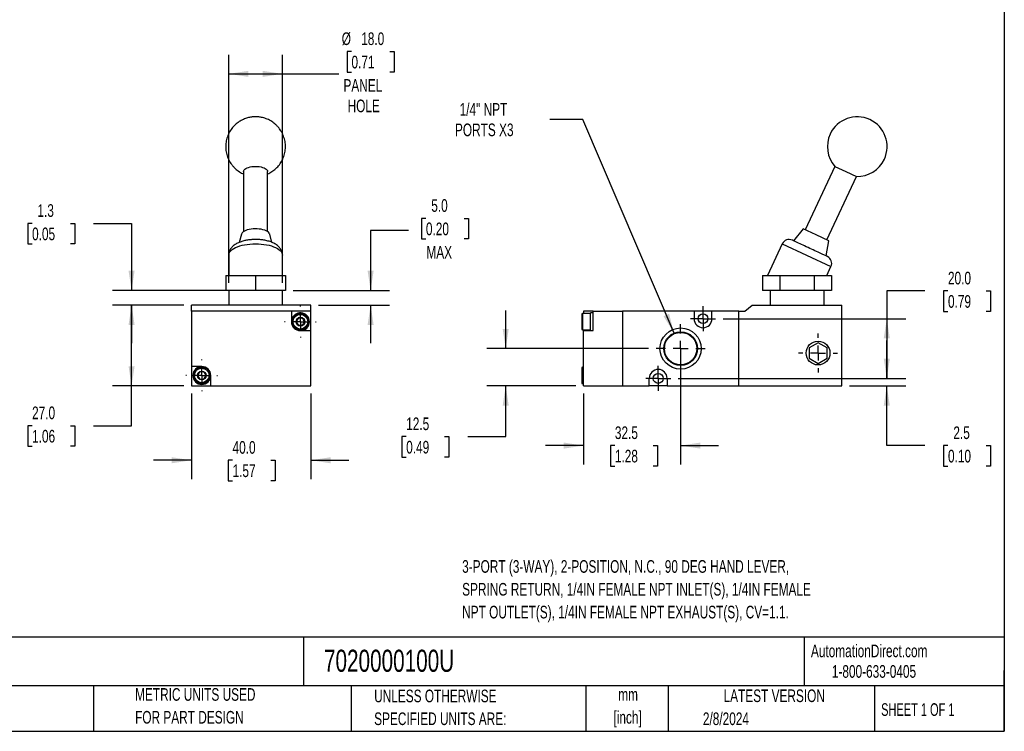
# Model space of a CAD drawing. Header units: millimetres. Extents: x 13 to 546, y 13 to 419.
# Tile 2 of 3: x 217 to 546, y 13 to 251. Entities that reach past the tile are written whole.
import ezdxf

# ---------------------------------------------------------------- set-up
doc = ezdxf.new("R2010")
doc.units = ezdxf.units.MM
doc.header["$LTSCALE"] = 2
doc.linetypes.add('CENTERX2', pattern=[20.32, 12.7, -2.54, 2.54, -2.54])
doc.layers.add('CENTER', color=40, linetype='CENTERX2')
doc.layers.add('DIMENSIONS', color=140, linetype='Continuous', lineweight=25)
doc.layers.add('TEXT', color=140, linetype='Continuous', lineweight=25)
doc.styles.add('SLDTEXTSTYLE0', font='TXT', dxfattribs={"width": 0.7})
doc.styles.add('SLDTEXTSTYLE1', font='TXT', dxfattribs={"width": 0.65})
doc.dimstyles.new('SLDDIMSTYLE2', dxfattribs={"dimtxt": 4.316016, "dimasz": 6.604, "dimexe": 0, "dimexo": 0.0625, "dimgap": 1.079004, "dimtad": 0, "dimtih": 1, "dimtoh": 1, "dimrnd": 1e-09, "dimzin": 12, "dimdsep": 46, "dimtxsty": 'SLDTEXTSTYLE0', "dimsah": 1, "dimcen": 0.09, "dimadec": 0, "dimazin": 3, "dimtfac": 1, "dimtmove": 0, "dimatfit": 0, "dimfxl": 0, "dimfrac": 2, "dimtolj": 1, "dimtzin": 12, "dimarcsym": 0})
doc.dimstyles.new('SLDDIMSTYLE3', dxfattribs={"dimtxt": 4.316016, "dimasz": 6.604, "dimexe": 0, "dimexo": 0.0625, "dimgap": 1.079004, "dimtad": 0, "dimtih": 1, "dimtoh": 1, "dimrnd": 1e-09, "dimzin": 4, "dimdsep": 46, "dimtxsty": 'SLDTEXTSTYLE0', "dimsah": 1, "dimcen": 0.09, "dimadec": 0, "dimazin": 1, "dimtfac": 1, "dimtmove": 0, "dimatfit": 0, "dimfxl": 0, "dimfrac": 2, "dimtolj": 1, "dimtzin": 12, "dimarcsym": 0})
doc.dimstyles.new('SLDDIMSTYLE4', dxfattribs={"dimtxt": 4.316016, "dimasz": 6.604, "dimexe": 0, "dimexo": 0.0625, "dimgap": 1.079004, "dimtad": 0, "dimtih": 1, "dimtoh": 1, "dimrnd": 1e-09, "dimzin": 4, "dimdsep": 46, "dimtxsty": 'SLDTEXTSTYLE0', "dimsah": 1, "dimcen": 0.09, "dimadec": 0, "dimazin": 1, "dimtfac": 1, "dimtofl": 0, "dimtmove": 0, "dimatfit": 3, "dimfxl": 0, "dimfrac": 2, "dimtolj": 1, "dimtzin": 12, "dimarcsym": 0})
doc.dimstyles.new('SLDDIMSTYLE6', dxfattribs={"dimtxt": 4.316016, "dimasz": 6.604, "dimexe": 0, "dimexo": 0.0625, "dimgap": 1.079004, "dimtad": 0, "dimtih": 1, "dimtoh": 1, "dimrnd": 1e-09, "dimzin": 12, "dimdsep": 46, "dimtxsty": 'SLDTEXTSTYLE0', "dimsah": 1, "dimcen": 0, "dimadec": 0, "dimazin": 3, "dimtfac": 1, "dimtofl": 0, "dimtmove": 0, "dimatfit": 3, "dimfxl": 0, "dimfrac": 2, "dimtolj": 1, "dimtzin": 12, "dimarcsym": 0})

# ---------------------------------------------------------------- blocks, each defined once
blk = doc.blocks.new('_D_7')
at = {"layer": 'DIMENSIONS'}
for p, q in [((271.49, 155.4), (247.68, 155.4)), ((254.03, 128.4), (254.03, 155.4)), ((271.49, 128.4), (247.68, 128.4)), ((254.03, 115.06), (254.03, 128.4)), ((220.73, 115.06), (219.28, 115.06)), ((219.28, 115.06), (219.28, 108.2)), ((233.55, 115.06), (235, 115.06)), ((235, 115.06), (235, 108.2)), ((241.33, 115.06), (254.03, 115.06)), ((219.28, 108.2), (220.73, 108.2)), ((235, 108.2), (233.55, 108.2))]:
    blk.add_line(p, q, dxfattribs=at)
for points in [[(254.03, 155.4), (253.01, 148.8), (255.05, 148.8)], [(254.03, 128.4), (255.05, 135.01), (253.01, 135.01)]]:
    blk.add_solid(points, dxfattribs=at)
at = {"layer": 'DIMENSIONS', "char_height": 4.233, "attachment_point": 1, "style": 'SLDTEXTSTYLE0'}
for s, insert in [('27.0', (220.73, 121.49)), ('1.06', (220.73, 113.66))]:
    blk.add_mtext(s, dxfattribs=dict(at, insert=insert))
blk = doc.blocks.new('_D_8')
at = {"layer": 'DIMENSIONS'}
for p, q in [((274.03, 125.86), (274.03, 97.15)), ((314.03, 125.86), (314.03, 97.15)), ((274.03, 103.5), (261.33, 103.5)), ((287.82, 103.5), (286.37, 103.5)), ((286.37, 103.5), (286.37, 96.64)), ((300.64, 103.5), (302.09, 103.5)), ((302.09, 103.5), (302.09, 96.64)), ((314.03, 103.5), (326.73, 103.5)), ((286.37, 96.64), (287.82, 96.64)), ((302.09, 96.64), (300.64, 96.64))]:
    blk.add_line(p, q, dxfattribs=at)
for points in [[(274.03, 103.5), (267.43, 104.51), (267.43, 102.48)], [(314.03, 103.5), (320.63, 102.48), (320.63, 104.51)]]:
    blk.add_solid(points, dxfattribs=at)
at = {"layer": 'DIMENSIONS', "char_height": 4.233, "attachment_point": 1, "style": 'SLDTEXTSTYLE0'}
for s, insert in [('40.0', (287.82, 109.92)), ('1.57', (287.82, 102.09))]:
    blk.add_mtext(s, dxfattribs=dict(at, insert=insert))
blk = doc.blocks.new('_D_9')
at = {"layer": 'DIMENSIONS'}
for p, q in [((286.53, 162.94), (286.53, 239.27)), ((304.53, 162.94), (304.53, 239.27)), ((327.62, 240.38), (326.17, 240.38)), ((326.17, 240.38), (326.17, 233.52)), ((340.44, 240.38), (341.89, 240.38)), ((341.89, 240.38), (341.89, 233.52)), ((286.53, 232.92), (304.53, 232.92)), ((304.53, 232.92), (323.39, 232.92)), ((326.17, 233.52), (327.62, 233.52)), ((341.89, 233.52), (340.44, 233.52))]:
    blk.add_line(p, q, dxfattribs=at)
for points in [[(286.53, 232.92), (293.13, 231.9), (293.13, 233.93)], [(304.53, 232.92), (297.93, 233.93), (297.93, 231.9)]]:
    blk.add_solid(points, dxfattribs=at)
at = {"layer": 'DIMENSIONS', "char_height": 4.233, "attachment_point": 1, "style": 'SLDTEXTSTYLE0'}
for s, insert in [('%%c', (324.36, 246.81)), ('18.0', (330.88, 246.81)), ('0.71', (327.62, 238.98)), ('PANEL', (324.93, 231.16)), ('HOLE', (326.33, 224.3))]:
    blk.add_mtext(s, dxfattribs=dict(at, insert=insert))
blk = doc.blocks.new('_D_10')
at = {"layer": 'DIMENSIONS'}
for p, q in [((352.53, 184.51), (351.08, 184.51)), ((351.08, 184.51), (351.08, 177.65)), ((365.35, 184.51), (366.8, 184.51)), ((366.8, 184.51), (366.8, 177.65)), ((346.73, 180.48), (334.03, 180.48)), ((334.03, 180.48), (334.03, 160.4)), ((351.08, 177.65), (352.53, 177.65)), ((366.8, 177.65), (365.35, 177.65)), ((308.07, 160.4), (340.38, 160.4)), ((316.57, 155.4), (340.38, 155.4)), ((334.03, 155.4), (334.03, 142.7))]:
    blk.add_line(p, q, dxfattribs=at)
for points in [[(334.03, 160.4), (335.05, 167.01), (333.01, 167.01)], [(334.03, 155.4), (333.01, 148.8), (335.05, 148.8)]]:
    blk.add_solid(points, dxfattribs=at)
at = {"layer": 'DIMENSIONS', "char_height": 4.233, "attachment_point": 1, "style": 'SLDTEXTSTYLE0'}
for s, insert in [('5.0', (354.32, 190.94)), ('0.20', (352.53, 183.11)), ('MAX', (352.7, 175.28))]:
    blk.add_mtext(s, dxfattribs=dict(at, insert=insert))
blk = doc.blocks.new('_D_11')
at = {"layer": 'DIMENSIONS'}
for p, q in [((220.73, 182.83), (219.28, 182.83)), ((219.28, 182.83), (219.28, 175.97)), ((233.55, 182.83), (235, 182.83)), ((235, 182.83), (235, 175.97)), ((241.33, 182.83), (254.03, 182.83)), ((254.03, 182.83), (254.03, 160.4)), ((219.28, 175.97), (220.73, 175.97)), ((235, 175.97), (233.55, 175.97)), ((292.99, 160.4), (247.68, 160.4)), ((271.49, 155.4), (247.68, 155.4)), ((254.03, 155.4), (254.03, 142.7))]:
    blk.add_line(p, q, dxfattribs=at)
for points in [[(254.03, 160.4), (255.05, 167.01), (253.01, 167.01)], [(254.03, 155.4), (253.01, 148.8), (255.05, 148.8)]]:
    blk.add_solid(points, dxfattribs=at)
at = {"layer": 'DIMENSIONS', "char_height": 4.233, "attachment_point": 1, "style": 'SLDTEXTSTYLE0'}
for s, insert in [('1.3', (222.52, 189.26)), ('0.05', (220.73, 181.43))]:
    blk.add_mtext(s, dxfattribs=dict(at, insert=insert))
blk = doc.blocks.new('SW_CENTERMARKSYMBOL_5')
at = {"layer": 'CENTER', "color": 0}
for p, q in [((0, 5.08), (0, 5.29)), ((-5.08, 0), (-5.29, 0)), ((0, 0), (-2.54, 0)), ((0, 0), (0, 2.54)), ((0, 0), (0, -2.54)), ((0, 0), (2.54, 0)), ((5.08, 0), (5.29, 0)), ((0, -5.08), (0, -5.29))]:
    blk.add_line(p, q, dxfattribs=at)
blk = doc.blocks.new('SW_CENTERMARKSYMBOL_6')
at = {"layer": 'CENTER', "color": 0}
for p, q in [((0, 5.08), (0, 5.29)), ((-5.08, 0), (-5.29, 0)), ((0, 0), (-2.54, 0)), ((0, 0), (0, 2.54)), ((0, 0), (0, -2.54)), ((0, 0), (2.54, 0)), ((5.08, 0), (5.29, 0)), ((0, -5.08), (0, -5.29))]:
    blk.add_line(p, q, dxfattribs=at)
blk = doc.blocks.new('_D_12')
at = {"layer": 'DIMENSIONS'}
for p, q in [((379.24, 140.9), (379.24, 153.6)), ((427.05, 140.9), (372.89, 140.9)), ((402.73, 128.4), (372.89, 128.4)), ((379.24, 111.4), (379.24, 128.4)), ((345.93, 111.4), (344.48, 111.4)), ((344.48, 111.4), (344.48, 104.54)), ((358.76, 111.4), (360.2, 111.4)), ((360.2, 111.4), (360.2, 104.54)), ((366.54, 111.4), (379.24, 111.4)), ((344.48, 104.54), (345.93, 104.54)), ((360.2, 104.54), (358.76, 104.54))]:
    blk.add_line(p, q, dxfattribs=at)
for points in [[(379.24, 140.9), (380.25, 147.51), (378.22, 147.51)], [(379.24, 128.4), (378.22, 121.8), (380.25, 121.8)]]:
    blk.add_solid(points, dxfattribs=at)
at = {"layer": 'DIMENSIONS', "char_height": 4.233, "attachment_point": 1, "style": 'SLDTEXTSTYLE0'}
for s, insert in [('12.5', (345.93, 117.82)), ('0.49', (345.93, 110))]:
    blk.add_mtext(s, dxfattribs=dict(at, insert=insert))
blk = doc.blocks.new('_D_13')
at = {"layer": 'DIMENSIONS'}
for p, q in [((437.77, 138.36), (437.77, 102.05)), ((405.27, 125.86), (405.27, 102.05)), ((405.27, 108.4), (392.57, 108.4)), ((415.77, 108.4), (414.33, 108.4)), ((414.33, 108.4), (414.33, 101.54)), ((428.6, 108.4), (430.05, 108.4)), ((430.05, 108.4), (430.05, 101.54)), ((437.77, 108.4), (450.47, 108.4)), ((414.33, 101.54), (415.77, 101.54)), ((430.05, 101.54), (428.6, 101.54))]:
    blk.add_line(p, q, dxfattribs=at)
for points in [[(405.27, 108.4), (398.67, 109.42), (398.67, 107.39)], [(437.77, 108.4), (444.37, 107.39), (444.37, 109.42)]]:
    blk.add_solid(points, dxfattribs=at)
at = {"layer": 'DIMENSIONS', "char_height": 4.233, "attachment_point": 1, "style": 'SLDTEXTSTYLE0'}
for s, insert in [('32.5', (415.77, 114.83)), ('1.28', (415.77, 107))]:
    blk.add_mtext(s, dxfattribs=dict(at, insert=insert))
blk = doc.blocks.new('_D_14')
at = {"layer": 'DIMENSIONS'}
for p, q in [((506.77, 130.9), (506.77, 143.6)), ((437, 130.9), (513.12, 130.9)), ((494.31, 128.4), (513.12, 128.4)), ((506.77, 108.4), (506.77, 128.4)), ((519.47, 108.4), (506.77, 108.4)), ((527.25, 108.4), (525.8, 108.4)), ((525.8, 108.4), (525.8, 101.54)), ((540.08, 108.4), (541.53, 108.4)), ((541.53, 108.4), (541.53, 101.54)), ((525.8, 101.54), (527.25, 101.54)), ((541.53, 101.54), (540.08, 101.54))]:
    blk.add_line(p, q, dxfattribs=at)
for points in [[(506.77, 130.9), (507.79, 137.51), (505.75, 137.51)], [(506.77, 128.4), (505.75, 121.8), (507.79, 121.8)]]:
    blk.add_solid(points, dxfattribs=at)
at = {"layer": 'DIMENSIONS', "char_height": 4.233, "attachment_point": 1, "style": 'SLDTEXTSTYLE0'}
for s, insert in [('2.5', (529.05, 114.83)), ('0.10', (527.25, 107))]:
    blk.add_mtext(s, dxfattribs=dict(at, insert=insert))
blk = doc.blocks.new('_D_15')
at = {"layer": 'DIMENSIONS'}
for p, q in [((519.47, 160.22), (506.77, 160.22)), ((506.77, 160.22), (506.77, 150.9)), ((527.25, 160.22), (525.8, 160.22)), ((525.8, 160.22), (525.8, 153.36)), ((540.08, 160.22), (541.53, 160.22)), ((541.53, 160.22), (541.53, 153.36)), ((525.8, 153.36), (527.25, 153.36)), ((541.53, 153.36), (540.08, 153.36)), ((452, 150.9), (513.12, 150.9)), ((506.77, 150.9), (506.77, 130.9)), ((437, 130.9), (513.12, 130.9))]:
    blk.add_line(p, q, dxfattribs=at)
for points in [[(506.77, 150.9), (505.75, 144.3), (507.79, 144.3)], [(506.77, 130.9), (507.79, 137.51), (505.75, 137.51)]]:
    blk.add_solid(points, dxfattribs=at)
at = {"layer": 'DIMENSIONS', "char_height": 4.233, "attachment_point": 1, "style": 'SLDTEXTSTYLE0'}
for s, insert in [('20.0', (527.25, 166.64)), ('0.79', (527.25, 158.81))]:
    blk.add_mtext(s, dxfattribs=dict(at, insert=insert))
blk = doc.blocks.new('_D_16')
at = {"layer": 'DIMENSIONS'}
for p, q in [((405.1, 217.68), (393.99, 217.68)), ((435.56, 146.09), (405.1, 217.68))]:
    blk.add_line(p, q, dxfattribs=at)
blk.add_solid([(435.56, 146.09), (433.91, 152.57), (432.04, 151.77)], dxfattribs=at)
at = {"layer": 'DIMENSIONS', "char_height": 4.233, "attachment_point": 1, "style": 'SLDTEXTSTYLE0'}
for s, insert in [('1/4" NPT', (363.82, 223.14)), ('PORTS X3', (362.26, 216.28))]:
    blk.add_mtext(s, dxfattribs=dict(at, insert=insert))
blk = doc.blocks.new('SW_CENTERMARKSYMBOL_7')
at = {"layer": 'CENTER', "color": 0}
for p, q in [((0, 5.08), (0, 8.18)), ((-5.08, 0), (-8.18, 0)), ((0, 0), (-2.54, 0)), ((0, 0), (0, 2.54)), ((0, 0), (0, -2.54)), ((0, 0), (2.54, 0)), ((5.08, 0), (8.18, 0)), ((0, -5.08), (0, -8.18))]:
    blk.add_line(p, q, dxfattribs=at)
blk = doc.blocks.new('SW_CENTERMARKSYMBOL_8')
at = {"layer": 'CENTER', "color": 0}
for p, q in [((0, 2.54), (0, 4.19)), ((-2.54, 0), (-4.19, 0)), ((0, 0), (-2.54, 0)), ((0, 0), (0, 2.54)), ((0, 0), (0, -2.54)), ((0, 0), (2.54, 0)), ((2.54, 0), (4.19, 0)), ((0, -2.54), (0, -4.19))]:
    blk.add_line(p, q, dxfattribs=at)
blk = doc.blocks.new('SW_CENTERMARKSYMBOL_9')
at = {"layer": 'CENTER', "color": 0}
for p, q in [((0, 2.54), (0, 4.19)), ((-2.54, 0), (-4.19, 0)), ((0, 0), (-2.54, 0)), ((0, 0), (0, 2.54)), ((0, 0), (0, -2.54)), ((0, 0), (2.54, 0)), ((2.54, 0), (4.19, 0)), ((0, -2.54), (0, -4.19))]:
    blk.add_line(p, q, dxfattribs=at)
blk = doc.blocks.new('SW_CENTERMARKSYMBOL_10')
at = {"layer": 'CENTER', "color": 0}
for p, q in [((0, 5.08), (0, 6.515)), ((-5.08, 0), (-6.515, 0)), ((0, 0), (-2.54, 0)), ((0, 0), (0, 2.54)), ((0, 0), (0, -2.54)), ((0, 0), (2.54, 0)), ((5.08, 0), (6.515, 0)), ((0, -5.08), (0, -6.515))]:
    blk.add_line(p, q, dxfattribs=at)

msp = doc.modelspace()

# ---------------------------------------------------------------- linework, layer by layer
for p, q in [((489.387339, 201.926086), (479.483344, 180.6869)), ((489.387339, 201.926086), (493.012571, 200.235613)), ((291.530856, 200.235613), (291.530856, 180.081695)), ((299.530856, 180.081695), (299.530856, 200.235613)), ((486.733807, 177.305954), (496.637802, 198.54514)), ((493.012571, 200.235613), (496.637802, 198.54514)), ((290.809732, 179.229984), (290.048101, 176.480228)), ((301.015739, 176.47255), (300.251981, 179.229984)), ((478.800568, 181.005284), (475.557637, 177.000598)), ((483.108576, 178.996427), (478.800568, 181.005284)), ((487.416583, 176.98757), (483.108576, 178.996427)), ((471.782168, 176.002683), (466.8389, 165.40181)), ((471.782168, 176.002683), (479.938939, 172.199119)), ((486.433331, 171.929178), (487.416583, 176.98757)), ((286.530856, 172.199119), (286.530856, 165.40181)), ((304.530856, 165.40181), (304.530856, 172.199119)), ((479.938939, 172.199119), (488.095709, 168.395554)), ((486.699703, 165.40181), (488.095709, 168.395554)), ((285.530856, 165.40181), (285.530856, 160.40181)), ((285.530856, 165.40181), (295.530856, 165.40181)), ((295.530856, 165.40181), (305.530856, 165.40181)), ((295.530856, 165.40181), (295.530856, 160.40181)), ((305.530856, 165.40181), (305.530856, 160.40181)), ((465.222296, 165.40181), (465.222296, 160.40181)), ((465.222296, 165.40181), (470.995799, 165.40181)), ((470.995799, 165.40181), (470.995799, 160.40181)), ((470.995799, 165.40181), (482.542804, 165.40181)), ((482.542804, 165.40181), (488.316307, 165.40181)), ((482.542804, 160.40181), (482.542804, 165.40181)), ((488.316307, 165.40181), (488.316307, 160.40181)), ((295.530856, 160.40181), (285.530856, 160.40181)), ((286.530856, 160.40181), (286.530856, 155.40181)), ((305.530856, 160.40181), (295.530856, 160.40181)), ((304.530856, 155.40181), (304.530856, 160.40181)), ((470.995799, 160.40181), (465.222296, 160.40181)), ((467.769302, 160.40181), (467.769302, 155.40181)), ((482.542804, 160.40181), (470.995799, 160.40181)), ((488.316307, 160.40181), (482.542804, 160.40181)), ((485.769302, 155.40181), (485.769302, 160.40181)), ((314.030856, 155.40181), (274.030856, 155.40181)), ((274.030856, 153.40181), (274.030856, 155.40181)), ((314.030856, 153.40181), (314.030856, 155.40181)), ((459.269302, 153.40181), (461.769302, 155.40181)), ((461.769302, 155.40181), (491.769302, 155.40181)), ((491.769302, 128.40181), (491.769302, 155.40181)), ((274.030856, 153.40181), (274.030856, 134.90181)), ((307.530856, 153.40181), (274.030856, 153.40181)), ((307.530856, 153.40181), (307.530856, 149.90181)), ((314.030856, 153.40181), (307.530856, 153.40181)), ((314.030856, 146.90181), (314.030856, 153.40181)), ((407.669302, 152.65181), (404.969302, 152.65181)), ((404.969302, 152.65181), (404.969302, 147.15181)), ((405.269302, 153.40181), (405.269302, 152.65181)), ((408.469302, 153.40181), (405.269302, 153.40181)), ((408.469302, 152.90181), (407.669302, 152.90181)), ((407.669302, 149.90181), (407.669302, 152.90181)), ((408.469302, 146.90181), (408.469302, 153.40181)), ((408.469302, 153.40181), (418.269302, 153.40181)), ((418.269302, 153.40181), (418.269302, 128.40181)), ((442.269302, 153.40181), (418.269302, 153.40181)), ((442.269302, 153.40181), (442.269302, 150.90181)), ((448.269302, 153.40181), (442.269302, 153.40181)), ((448.269302, 150.90181), (448.269302, 153.40181)), ((457.269302, 153.40181), (448.269302, 153.40181)), ((457.269302, 128.40181), (457.269302, 153.40181)), ((457.269302, 153.40181), (459.269302, 153.40181)), ((407.669302, 146.90181), (407.669302, 149.90181)), ((310.530856, 146.90181), (314.030856, 146.90181)), ((314.030856, 128.40181), (314.030856, 146.90181)), ((404.969302, 147.15181), (407.669302, 147.15181)), ((405.269302, 147.15181), (405.269302, 146.90181)), ((405.269302, 146.90181), (408.469302, 146.90181)), ((405.269302, 128.40181), (405.269302, 146.90181)), ((483.769302, 142.865912), (480.769302, 141.133861)), ((486.769302, 141.133861), (483.769302, 142.865912)), ((480.769302, 141.133861), (480.769302, 137.669759)), ((486.769302, 137.669759), (486.769302, 141.133861)), ((480.769302, 137.669759), (483.769302, 135.937709)), ((483.769302, 135.937709), (486.769302, 137.669759)), ((277.530856, 134.90181), (274.030856, 134.90181)), ((274.030856, 134.90181), (274.030856, 128.40181)), ((280.530856, 128.40181), (280.530856, 131.90181)), ((405.269302, 134.65181), (404.969302, 134.65181)), ((404.969302, 134.65181), (404.969302, 129.15181)), ((404.969302, 129.15181), (405.269302, 129.15181)), ((427.269302, 128.40181), (427.269302, 130.90181)), ((433.269302, 130.90181), (433.269302, 128.40181)), ((274.030856, 128.40181), (280.530856, 128.40181)), ((280.530856, 128.40181), (314.030856, 128.40181)), ((405.269302, 128.40181), (418.269302, 128.40181)), ((418.269302, 128.40181), (427.269302, 128.40181)), ((433.269302, 128.40181), (427.269302, 128.40181)), ((433.269302, 128.40181), (457.269302, 128.40181)), ((457.269302, 128.40181), (491.769302, 128.40181))]:
    msp.add_line(p, q)
at = {"flags": 128}
for points in [[(291.530856, 200.235613), (291.580103, 200.500061), (291.72663, 200.757998), (291.96683, 201.003071), (292.294788, 201.229248), (292.702429, 201.430958), (293.179715, 201.603234), (293.714894, 201.741835), (294.294788, 201.843348), (294.905118, 201.905273), (295.530856, 201.926086), (296.156594, 201.905273), (296.766924, 201.843348), (297.346818, 201.741835), (297.881997, 201.603234), (298.359283, 201.430958), (298.766924, 201.229248), (299.094882, 201.003071), (299.335082, 200.757998), (299.48161, 200.500061), (299.530856, 200.235613)], [(300.251981, 179.229984), (300.233562, 179.288919), (300.082677, 179.575177), (299.834778, 179.8491), (299.495148, 180.104849), (299.071027, 180.336975), (298.571453, 180.540529), (298.007073, 180.711173), (297.389918, 180.845271), (296.73314, 180.939963), (296.050737, 180.993233), (295.357254, 181.003944), (294.667471, 180.971868), (293.99609, 180.897689), (293.357419, 180.782988), (292.765071, 180.63021), (292.231672, 180.44261), (291.768589, 180.224187), (291.385692, 179.979597), (291.091142, 179.714053), (290.891216, 179.433213), (290.809732, 179.229984)], [(286.530856, 172.199119), (286.580159, 172.596699), (286.727528, 172.989924), (286.971348, 173.374485), (287.308947, 173.746168), (287.736628, 174.100901), (288.249703, 174.434798), (288.842553, 174.7442), (289.508681, 175.025718), (290.240789, 175.276267), (291.030856, 175.493102), (291.870227, 175.673848), (292.749703, 175.816523), (293.659651, 175.919566), (294.5901, 175.981847), (295.530856, 176.002683), (296.471613, 175.981847), (297.402062, 175.919566), (298.312009, 175.816523), (299.191486, 175.673848), (300.030856, 175.493102), (300.820924, 175.276267), (301.553032, 175.025718), (302.21916, 174.7442), (302.812009, 174.434798), (303.325085, 174.100901), (303.752765, 173.746168), (304.090365, 173.374485), (304.334185, 172.989924), (304.481553, 172.596699), (304.530856, 172.199119)], [(313.530856, 149.90181), (313.479776, 150.453059), (313.328273, 150.985535), (313.081508, 151.481107), (312.747883, 151.922897), (312.33876, 152.295862), (311.868071, 152.5873), (311.351845, 152.787287), (310.807661, 152.889013), (310.254051, 152.889013), (309.709867, 152.787287), (309.193641, 152.5873), (308.722952, 152.295862), (308.31383, 151.922897), (307.980205, 151.481107), (307.73344, 150.985535), (307.581937, 150.453059), (307.530856, 149.90181), (307.530856, 149.90181)]]:
    msp.add_lwpolyline(points, dxfattribs=at)
for centre, radius in [((310.530856, 149.90181), 2.75), ((445.269302, 150.90181), 1.65), ((310.530856, 149.90181), 1.4637), ((437.769302, 140.90181), 6.9), ((437.769302, 140.90181), 5.640675), ((437.769302, 140.90181), 5.434304), ((483.769302, 139.40181), 3.975), ((277.530856, 131.90181), 2.75), ((277.530856, 131.90181), 1.4637), ((430.269302, 130.90181), 1.65)]:
    msp.add_circle(centre, radius)
for centre, radius, start, end in [((496.885931, 208.542061), 10, 335, 155), ((496.885931, 208.542061), 10, 155, 221.42182152), ((496.885931, 208.542061), 10, 268.57817848, 335), ((474.047938, 174.946137), 2.5, 65, 155), ((485.829939, 169.4521), 2.5, 335, 65), ((404.969302, 152.35181), 0.3, 90, 180), ((310.530856, 149.90181), 3, 180, 270), ((310.530856, 149.90181), 1.25, 150, 210), ((310.530856, 149.90181), 1.25, 90, 150), ((310.530856, 149.90181), 1.25, 210, 270), ((310.530856, 149.90181), 1.25, 30, 90), ((310.530856, 149.90181), 3, 270, 0), ((310.530856, 149.90181), 1.25, 270, 330), ((310.530856, 149.90181), 1.25, 330, 30), ((445.269302, 150.90181), 3, 180, 0), ((404.969302, 147.45181), 0.3, 180, 270), ((277.530856, 131.90181), 3, 90, 0), ((277.530856, 131.90181), 1.25, 150, 210), ((277.530856, 131.90181), 1.25, 90, 150), ((277.530856, 131.90181), 3, 0, 90), ((277.530856, 131.90181), 1.25, 30, 90), ((277.530856, 131.90181), 1.25, 330, 30), ((404.969302, 134.35181), 0.3, 90, 180), ((430.269302, 130.90181), 3, 0, 180), ((277.530856, 131.90181), 1.25, 210, 270), ((277.530856, 131.90181), 1.25, 270, 330), ((404.969302, 129.45181), 0.3, 180, 270)]:
    msp.add_arc(centre, radius, start, end)
for points, knots in [([(295.530856, 218.542061), (295.203391, 218.533301), (294.745437, 218.52105), (294.075197, 218.439775), (293.509656, 218.343338), (292.842436, 218.182423), (292.152549, 217.964001), (291.445792, 217.68064), (290.737858, 217.330794), (290.040557, 216.913581), (289.364539, 216.429503), (288.719405, 215.88015), (288.113928, 215.268114), (287.556154, 214.596903), (287.053437, 213.870858), (286.612447, 213.09507), (286.239161, 212.275303), (285.938846, 211.417911), (285.716045, 210.529752), (285.574566, 209.618107), (285.517483, 208.690595), (285.547141, 207.755095), (285.665176, 206.819668), (285.872558, 205.89248), (286.169642, 204.981737), (286.556249, 204.095636), (287.015112, 203.272261), (287.532728, 202.517917), (288.095016, 201.836203), (288.714195, 201.207883), (289.384341, 200.637368), (290.099956, 200.131627), (290.814944, 199.706602), (291.305191, 199.484153), (291.530856, 199.381757)], [0, 0, 0, 0, 0.0359792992, 0.0503162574, 0.0741814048, 0.099009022, 0.1257060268, 0.1536621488, 0.1826332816, 0.2124234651, 0.2428914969, 0.273931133, 0.3054607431, 0.3374164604, 0.3697477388, 0.4024144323, 0.4353848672, 0.4686345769, 0.5021455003, 0.5359055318, 0.5699083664, 0.6041536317, 0.6386473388, 0.6734027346, 0.7084417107, 0.7437970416, 0.7795159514, 0.8118953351, 0.8442396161, 0.8765317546, 0.9087485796, 0.940851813, 0.972773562, 1, 1, 1, 1]), ([(299.530856, 199.379829), (299.555066, 199.389448), (299.824213, 199.496377), (300.322322, 199.757039), (301.021581, 200.169509), (301.697056, 200.654903), (302.34234, 201.203894), (302.947775, 201.816029), (303.505561, 202.487213), (304.008275, 203.213265), (304.449266, 203.989051), (304.822552, 204.808818), (305.122867, 205.666211), (305.345668, 206.55437), (305.487147, 207.466015), (305.544229, 208.393527), (305.514572, 209.329026), (305.396536, 210.264454), (305.189155, 211.191642), (304.892071, 212.102385), (304.505464, 212.988486), (304.0466, 213.811859), (303.528987, 214.56621), (302.966687, 215.247896), (302.347555, 215.876322), (301.677235, 216.446445), (300.962266, 216.953641), (300.210559, 217.393691), (299.432709, 217.762644), (298.646546, 218.056292), (297.89439, 218.268317), (297.232311, 218.402689), (296.629231, 218.486631), (296.079107, 218.533762), (295.703754, 218.539444), (295.530856, 218.542061)], [0, 0, 0, 0, 0.002863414, 0.0318334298, 0.0616224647, 0.0920893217, 0.1231277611, 0.1546561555, 0.1866106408, 0.2189406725, 0.2516061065, 0.2845752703, 0.317823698, 0.3513333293, 0.3850920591, 0.4190935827, 0.4533375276, 0.4878299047, 0.5225839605, 0.5576215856, 0.5929755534, 0.628693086, 0.6610712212, 0.6934142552, 0.7257051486, 0.7579207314, 0.790022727, 0.8219432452, 0.8535495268, 0.8845427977, 0.9140841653, 0.939361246, 0.9587429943, 0.980995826, 1, 1, 1, 1]), ([(295.530856, 177.446137), (295.240019, 177.442268), (294.830388, 177.436819), (294.229017, 177.400386), (293.718549, 177.356622), (293.120129, 177.283716), (292.505833, 177.185087), (291.880395, 177.05736), (291.2566, 176.899451), (290.642489, 176.709798), (290.044389, 176.48646), (289.467624, 176.226807), (288.918189, 175.927851), (288.404789, 175.587664), (287.937834, 175.206435), (287.527306, 174.786732), (287.17995, 174.331789), (286.901419, 173.844743), (286.692579, 173.328505), (286.570114, 172.788064), (286.518245, 172.403306), (286.532733, 172.205189), (286.53369, 172.192095)], [0, 0, 0, 0, 0.06619081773, 0.09322668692, 0.13796023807, 0.18420257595, 0.23367046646, 0.28517239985, 0.33831934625, 0.39284595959, 0.44861985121, 0.5055585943, 0.56351605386, 0.62199445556, 0.67985283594, 0.73611390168, 0.79037223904, 0.84290035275, 0.89430416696, 0.94524994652, 0.99638150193, 1, 1, 1, 1]), ([(304.527996, 172.20652), (304.521448, 172.38214), (304.507654, 172.752064), (304.37438, 173.309001), (304.159987, 173.849597), (303.867589, 174.353248), (303.508508, 174.817642), (303.072853, 175.254152), (302.563107, 175.657454), (301.988843, 176.020303), (301.366383, 176.337203), (300.711022, 176.607746), (300.032772, 176.834864), (299.338133, 177.022008), (298.638874, 177.170922), (297.944846, 177.284369), (297.319015, 177.359179), (296.753656, 177.406346), (296.179071, 177.438835), (295.768715, 177.443458), (295.530856, 177.446137)], [0, 0, 0, 0, 0.0483850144, 0.1019172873, 0.1577280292, 0.210654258, 0.2662686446, 0.3252906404, 0.3877780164, 0.4524320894, 0.5169955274, 0.579946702, 0.6414140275, 0.7013876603, 0.7595855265, 0.814963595, 0.8681967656, 0.9064558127, 0.9457782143, 1, 1, 1, 1]), ([(480.995484, 174.464888), (479.433138, 175.193422), (477.934663, 175.892172), (475.725172, 176.922475), (475.104484, 177.211907), (475.104484, 177.211907)], [0, 0, 0, 0, 0.5, 0.5, 1, 1, 1, 1]), ([(486.886485, 171.717869), (486.886485, 171.717869), (486.265796, 172.007301), (484.056305, 173.037604), (482.557831, 173.736354), (480.995484, 174.464888)], [0, 0, 0, 0, 0.5, 0.5, 1, 1, 1, 1]), ([(310.530856, 147.45181), (309.178665, 147.45181), (308.080856, 148.549618), (308.080856, 151.254002), (309.178665, 152.35181), (310.530856, 152.35181)], [0, 0, 0, 0, 0.5, 0.5, 1, 1, 1, 1]), ([(310.530856, 152.35181), (311.883048, 152.35181), (312.980856, 151.254002), (312.980856, 148.549618), (311.883048, 147.45181), (310.530856, 147.45181)], [0, 0, 0, 0, 0.5, 0.5, 1, 1, 1, 1]), ([(404.669302, 152.35181), (404.669302, 152.35181), (404.669302, 151.254002), (404.669302, 148.549618), (404.669302, 147.45181), (404.669302, 147.45181)], [0, 0, 0, 0, 0.5, 0.5, 1, 1, 1, 1]), ([(309.809169, 151.15181), (309.691331, 150.947709), (309.571727, 150.74055), (309.326302, 150.31546), (309.205466, 150.106166), (309.087481, 149.90181)], [0, 0, 0, 0, 0.5, 0.5, 1, 1, 1, 1]), ([(309.087481, 149.90181), (309.205319, 149.697709), (309.324922, 149.49055), (309.570348, 149.06546), (309.691184, 148.856166), (309.809168, 148.65181)], [0, 0, 0, 0, 0.5, 0.5, 1, 1, 1, 1]), ([(309.809168, 148.65181), (310.044958, 148.65181), (310.284537, 148.65181), (310.777176, 148.65181), (311.016754, 148.65181), (311.252544, 148.65181)], [0, 0, 0, 0, 0.5, 0.5, 1, 1, 1, 1]), ([(311.252544, 151.15181), (311.016754, 151.15181), (310.777176, 151.15181), (310.284537, 151.15181), (310.044958, 151.15181), (309.809169, 151.15181)], [0, 0, 0, 0, 0.5, 0.5, 1, 1, 1, 1]), ([(311.974232, 149.90181), (311.856394, 150.105912), (311.736791, 150.31307), (311.491365, 150.73816), (311.370529, 150.947454), (311.252544, 151.15181)], [0, 0, 0, 0, 0.5, 0.5, 1, 1, 1, 1]), ([(311.252544, 148.65181), (311.370382, 148.855912), (311.489985, 149.063071), (311.735411, 149.48816), (311.856247, 149.697454), (311.974232, 149.90181)], [0, 0, 0, 0, 0.5, 0.5, 1, 1, 1, 1]), ([(277.530856, 129.45181), (276.178665, 129.45181), (275.080856, 130.549618), (275.080856, 133.254002), (276.178665, 134.35181), (277.530856, 134.35181)], [0, 0, 0, 0, 0.5, 0.5, 1, 1, 1, 1]), ([(276.809169, 133.15181), (276.691331, 132.947709), (276.571727, 132.74055), (276.326302, 132.31546), (276.205466, 132.106166), (276.087481, 131.90181)], [0, 0, 0, 0, 0.5, 0.5, 1, 1, 1, 1]), ([(276.087481, 131.90181), (276.205319, 131.697709), (276.324922, 131.49055), (276.570348, 131.06546), (276.691184, 130.856166), (276.809168, 130.65181)], [0, 0, 0, 0, 0.5, 0.5, 1, 1, 1, 1]), ([(278.252544, 133.15181), (278.016754, 133.15181), (277.777176, 133.15181), (277.284537, 133.15181), (277.044958, 133.15181), (276.809169, 133.15181)], [0, 0, 0, 0, 0.5, 0.5, 1, 1, 1, 1]), ([(277.530856, 134.35181), (278.883048, 134.35181), (279.980856, 133.254002), (279.980856, 130.549618), (278.883048, 129.45181), (277.530856, 129.45181)], [0, 0, 0, 0, 0.5, 0.5, 1, 1, 1, 1]), ([(278.974232, 131.90181), (278.856394, 132.105912), (278.736791, 132.31307), (278.491365, 132.73816), (278.370529, 132.947454), (278.252544, 133.15181)], [0, 0, 0, 0, 0.5, 0.5, 1, 1, 1, 1]), ([(278.252544, 130.65181), (278.370382, 130.855912), (278.489985, 131.063071), (278.735411, 131.48816), (278.856247, 131.697454), (278.974232, 131.90181)], [0, 0, 0, 0, 0.5, 0.5, 1, 1, 1, 1]), ([(404.669302, 134.35181), (404.669302, 134.35181), (404.669302, 133.254002), (404.669302, 130.549618), (404.669302, 129.45181), (404.669302, 129.45181)], [0, 0, 0, 0, 0.5, 0.5, 1, 1, 1, 1]), ([(276.809168, 130.65181), (277.044958, 130.65181), (277.284537, 130.65181), (277.777176, 130.65181), (278.016754, 130.65181), (278.252544, 130.65181)], [0, 0, 0, 0, 0.5, 0.5, 1, 1, 1, 1])]:
    msp.add_open_spline(points, degree=3, knots=knots)
at = {"layer": 'TEXT'}
for p, q in [((546.1, 419.1), (546.1, 12.7)), ((546.1, 44.252215), (12.7, 44.252215)), ((311.517791, 44.252215), (311.517791, 27.94)), ((479.150755, 44.252215), (479.150755, 27.94)), ((546.1, 12.7), (546.1, 33.02)), ((546.1, 27.94), (12.7, 27.94)), ((241.292955, 27.94), (241.292955, 12.7)), ((327.560355, 27.94), (327.560355, 12.7)), ((406.048609, 27.94), (406.048609, 12.7)), ((433.624195, 27.94), (433.624195, 12.7)), ((502.697498, 27.94), (502.697498, 12.7)), ((12.7, 12.7), (546.1, 12.7))]:
    msp.add_line(p, q, dxfattribs=at)

# ---------------------------------------------------------------- block references
at = {"layer": 'CENTER'}
for name, p in [('SW_CENTERMARKSYMBOL_6', (310.530856, 149.90181)), ('SW_CENTERMARKSYMBOL_9', (445.269302, 150.90181)), ('SW_CENTERMARKSYMBOL_7', (437.769302, 140.90181)), ('SW_CENTERMARKSYMBOL_10', (483.769302, 139.40181)), ('SW_CENTERMARKSYMBOL_5', (277.530856, 131.90181)), ('SW_CENTERMARKSYMBOL_8', (430.269302, 130.90181))]:
    msp.add_blockref(name, p, dxfattribs=at)

# ---------------------------------------------------------------- texts
at = {"layer": 'TEXT'}
for s, insert, char_height, attachment_point, style in [('3-PORT (3-WAY), 2-POSITION, N.C., 90 DEG HAND LEVER,', (364.661394, 70.037428), 4.23333333, 1, 'SLDTEXTSTYLE0'), ('SPRING RETURN, 1/4IN FEMALE NPT INLET(S), 1/4IN FEMALE', (364.661394, 62.392983), 4.23333333, 1, 'SLDTEXTSTYLE0'), ('NPT OUTLET(S), 1/4IN FEMALE NPT EXHAUST(S), CV=1.1.', (364.661394, 54.748539), 4.23333333, 1, 'SLDTEXTSTYLE0'), ('7020000100U', (318.415444, 40.037097), 7.40833333, 1, 'SLDTEXTSTYLE0'), ('AutomationDirect.com', (481.389918, 41.753063), 4.23333333, 1, 'SLDTEXTSTYLE0'), ('1-800-633-0405', (488.38316, 34.874048), 4.23333333, 1, 'SLDTEXTSTYLE0'), ('PART DIMENSIONS MAY DIFFER SLIGHTLY', (110.238569, 26.734866), 4.23333333, 1, 'SLDTEXTSTYLE0'), ('METRIC UNITS USED', (255.208669, 27.165083), 4.23333333, 1, 'SLDTEXTSTYLE0'), ('UNLESS OTHERWISE', (335.215826, 26.667975), 4.23333333, 1, 'SLDTEXTSTYLE0'), ('LATEST VERSION', (469.104263, 26.727988), 4.23333333, 2, 'SLDTEXTSTYLE0'), ('mm', (420.197744, 27.148957), 4.2333333, 2, 'SLDTEXTSTYLE0'), ('[inch]', (420.030175, 19.504512), 4.2333333, 2, 'SLDTEXTSTYLE0'), ('SHEET 1 OF 1', (504.882571, 22.102981), 4.23333333, 1, 'SLDTEXTSTYLE1'), ('FOR PART DESIGN', (255.208669, 19.520638), 4.23333333, 1, 'SLDTEXTSTYLE0'), ('SPECIFIED UNITS ARE:', (335.215826, 19.023531), 4.23333333, 1, 'SLDTEXTSTYLE0'), ('2/8/2024', (445.225617, 19.026807), 4.2333333, 1, 'SLDTEXTSTYLE0')]:
    msp.add_mtext(s, dxfattribs=dict(at, insert=insert, char_height=char_height, attachment_point=attachment_point, style=style))

# ---------------------------------------------------------------- dimensions: what is measured, and where the dimension line sits
at = {"layer": 'DIMENSIONS'}
dim = msp.add_linear_dim(base=(286.530856, 232.916861), p1=(304.530856, 160.40181), p2=(286.530856, 160.40181), text='%%c<>\\PPANEL\\PHOLE', dimstyle='SLDDIMSTYLE4', dxfattribs=at)
dim.commit()
dim.dimension.update_dxf_attribs({"geometry": '_D_9', "text_midpoint": (334.030856, 232.916861), "dimtype": 160})
dim = msp.add_diameter_dim_2p(p1=(439.977845, 135.711478), p2=(435.560758, 146.092143), text='1/4" NPT\\PPORTS X3', dimstyle='SLDDIMSTYLE6', override={"dimpost": '<>'}, dxfattribs=at)
dim.commit()
dim.dimension.update_dxf_attribs({"geometry": '_D_16', "text_midpoint": (376.534707, 217.683275), "dimtype": 163})
for base, p1, p2, angle, dimstyle, picture, middle in [((254.030856, 160.40181), (274.030856, 155.40181), (295.530856, 160.40181), 90, 'SLDDIMSTYLE2', '_D_11', (254.030856, 182.834262)), ((506.770616, 130.90181), (449.459302, 150.90181), (434.459302, 130.90181), 90, 'SLDDIMSTYLE4', '_D_15', (506.770616, 160.216054)), ((254.030856, 155.40181), (274.030856, 128.40181), (274.030856, 155.40181), 90, 'SLDDIMSTYLE4', '_D_7', (254.030856, 115.063698)), ((379.235237, 140.90181), (405.269302, 128.40181), (429.588627, 140.90181), 90, 'SLDDIMSTYLE2', '_D_12', (379.235237, 111.399451)), ((506.770616, 130.90181), (491.769302, 128.40181), (434.459302, 130.90181), 90, 'SLDDIMSTYLE2', '_D_14', (506.770616, 108.40181)), ((314.030856, 103.496367), (274.030856, 128.40181), (314.030856, 128.40181), 0, 'SLDDIMSTYLE3', '_D_8', (294.230922, 103.496367))]:
    dim = msp.add_linear_dim(base=base, p1=p1, p2=p2, angle=angle, dimstyle=dimstyle, dxfattribs=at)
    dim.commit()
    dim.dimension.update_dxf_attribs({"geometry": picture, "text_midpoint": middle, "dimtype": 160})
dim = msp.add_linear_dim(base=(334.030856, 160.40181), p1=(314.030856, 155.40181), p2=(305.530856, 160.40181), angle=90, text='<>\\PMAX', dimstyle='SLDDIMSTYLE3', dxfattribs=at)
dim.commit()
dim.dimension.update_dxf_attribs({"geometry": '_D_10', "text_midpoint": (334.030856, 180.475308), "dimtype": 160})
dim = msp.add_linear_dim(base=(437.769302, 108.40181), p1=(405.269302, 128.40181), p2=(437.769302, 140.90181), dimstyle='SLDDIMSTYLE2', dxfattribs=at)
dim.commit()
dim.dimension.update_dxf_attribs({"geometry": '_D_13', "text_midpoint": (422.18757, 108.40181), "dimtype": 160})

doc.saveas('drawing.dxf')
